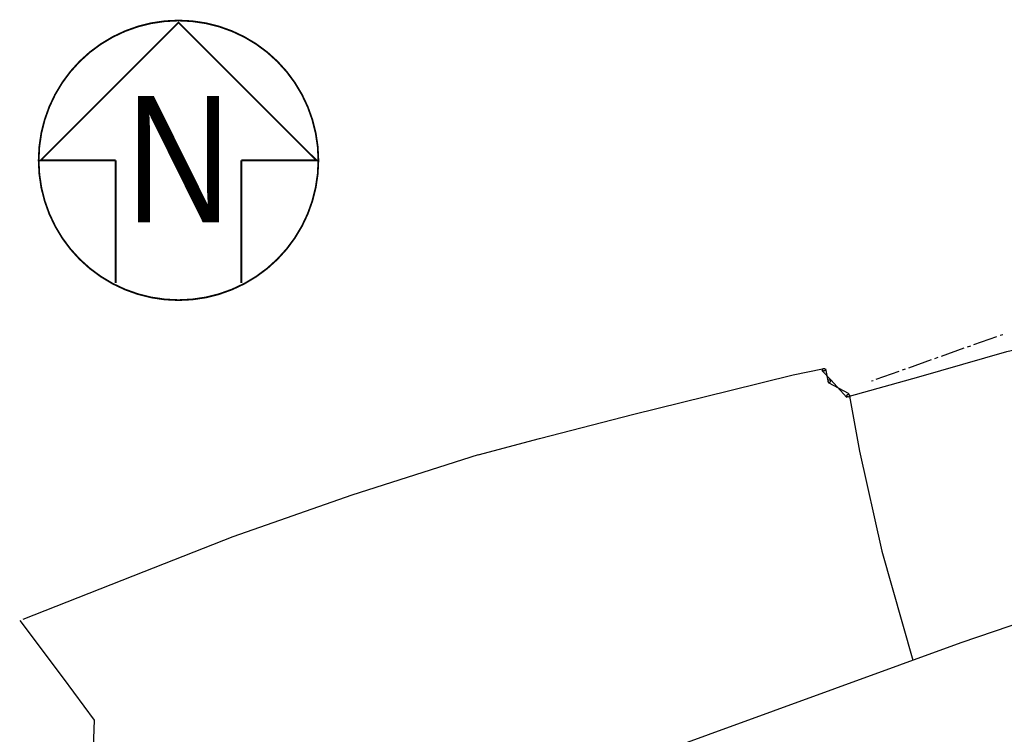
# Model space of a CAD drawing. Extents: x 14683 to 402730, y 286898 to 590920.
# Tile 14 of 39: x 14683 to 104250, y 515686 to 580725. Entities that reach past the tile are written whole.
import ezdxf

# ---------------------------------------------------------------- set-up
doc = ezdxf.new("R2010")
doc.units = 0
doc.header["$LTSCALE"] = 1500
doc.header["$MEASUREMENT"] = 0
doc.linetypes.add('01-SITE PLAN$0$ECL-001', pattern=[100, 50, 0, 50])
doc.layers.get('0').update_dxf_attribs({"linetype": 'CONTINUOUS'})
for name, color, linetype in [('01-SITE PLAN$0$_NIBSC_A fence 3', 7, 'CONTINUOUS'), ('01-SITE PLAN$0$_NIBSC_A gate 3', 7, 'CONTINUOUS'), ('01-SITE PLAN$0$_NIBSC_A north arrow', 7, 'CONTINUOUS'), ('01-SITE PLAN$0$_NIBSC_A site plan', 7, 'CONTINUOUS'), ('Xref', 7, 'CONTINUOUS')]:
    doc.layers.add(name, color=color, linetype=linetype)
doc.styles.add('01-SITE PLAN$0$Standard', font='arial.ttf')

# ---------------------------------------------------------------- blocks, each defined once
blk = doc.blocks.new('01-SITE PLAN$0$N-ARROW-A')
at = {"const_width": 0.25}
blk.add_lwpolyline([(-19.88, 0, 1), (19.88, 0, 1)], format="xyb", close=True, dxfattribs=at)
for points in [[(8.93, 0), (19.6, 0), (0, 19.6), (-19.6, 0), (-8.93, 0)], [(-8.93, -17.45), (-8.93, 0)], [(8.93, 0), (8.93, -17.45)]]:
    blk.add_lwpolyline(points, dxfattribs=at)
at = {"linetype": 'ByBlock', "insert": (-5.51, 9.17), "char_height": 18, "width": 11.0167, "attachment_point": 1, "style": '01-SITE PLAN$0$Standard'}
blk.add_mtext('\\pxqc;{\\fSwis721 BdCnOul BT|b0|i0|c0|p82;N}', dxfattribs=at)
blk = doc.blocks.new('01-SITE PLAN$0$ECBL2')
at = {"color": 0, "linetype": 'ByBlock'}
blk.add_lwpolyline([(-0.5, -0.03125), (-0.5, 0.03125), (-0.48438, 0.125), (-0.45313, 0.21875), (-0.40625, 0.29688), (-0.35938, 0.35938), (-0.29688, 0.40625), (-0.21875, 0.45313), (-0.125, 0.48438), (-0.03125, 0.5), (0.03125, 0.5), (0.125, 0.48438), (0.21875, 0.45313), (0.29688, 0.40625), (0.35938, 0.35938), (0.40625, 0.29688), (0.45313, 0.21875), (0.48438, 0.125), (0.5, 0.03125), (0.5, -0.03125), (0.48438, -0.125), (0.45313, -0.21875), (0.40625, -0.29688), (0.35938, -0.35938), (0.29688, -0.40625), (0.21875, -0.45313), (0.125, -0.48438), (0.03125, -0.5), (-0.03125, -0.5), (-0.125, -0.48438), (-0.21875, -0.45313), (-0.29688, -0.40625), (-0.35938, -0.35938), (-0.40625, -0.29688), (-0.45313, -0.21875), (-0.48438, -0.125), (-0.5, -0.04688)], dxfattribs=at)
blk = doc.blocks.new('01-SITE PLAN')
at = {"layer": '01-SITE PLAN$0$_NIBSC_A fence 3', "linetype": '01-SITE PLAN$0$ECL-001'}
for p, q in [((648614, 280594), (649518, 275596)), ((648614, 280594), (649518, 275596)), ((614846, 275262), (603346, 271594)), ((649518, 275596), (651570, 266488)), ((649518, 275596), (651570, 266488)), ((603346, 271594), (592534, 267806)), ((592534, 267806), (584410, 264626)), ((651570, 266488), (654376, 256592)), ((584410, 264626), (573416, 260270))]:
    blk.add_line(p, q, dxfattribs=at)
for points in [[(624442, 245711), (624455, 245705), (658768, 258190), (666108, 260694), (674684, 263452), (685456, 267026), (691922, 269196), (697918, 271246), (701306, 272332), (699746, 278118), (697470, 286256), (696126, 291588), (704684, 293678), (705752, 293940), (712910, 295978), (726584, 299119)], [(624442, 245711), (624455, 245705), (658768, 258190), (666108, 260694), (674684, 263452), (685456, 267026), (691922, 269196), (697918, 271246), (701306, 272332), (699746, 278118), (697470, 286256), (696126, 291588), (704684, 293678), (705752, 293940), (712910, 295978), (726584, 299119)], [(648614, 280594), (654924, 282366), (662924, 284672), (669826, 286272), (675532, 287152)], [(648614, 280594), (654924, 282366), (662924, 284672), (669826, 286272), (675532, 287152)], [(614846, 275262), (620410, 276766), (628992, 278978), (637734, 281126), (643486, 282538), (646164, 283100)], [(614846, 275262), (620410, 276766), (628992, 278978), (637734, 281126), (643486, 282538), (646164, 283100)]]:
    blk.add_lwpolyline(points, dxfattribs=at)
at = {"layer": '01-SITE PLAN$0$_NIBSC_A gate 3'}
for points in [[(646440, 283107), (646666, 281834), (648544, 280836)], [(648384, 280493), (646933, 282096), (646107, 282951)]]:
    blk.add_lwpolyline(points, dxfattribs=at)
at = {"layer": '01-SITE PLAN$0$_NIBSC_A site plan', "linetype": 'Continuous'}
for p, q in [((659940, 285306), (662012, 286044)), ((662308, 286149), (662456, 286202)), ((662456, 286202), (662577, 286226)), ((656979, 284252), (659051, 284990)), ((659347, 285095), (659643, 285201)), ((654018, 283198), (656090, 283936)), ((656386, 284041), (656682, 284147)), ((653425, 282987), (653721, 283093)), ((651057, 282144), (653129, 282882)), ((650612, 281986), (650760, 282039))]:
    blk.add_line(p, q, dxfattribs=at)
at = {"layer": '01-SITE PLAN$0$_NIBSC_A site plan', "linetype": '01-SITE PLAN$0$ECL-001'}
for p, q in [((573132, 260196), (577072, 254946)), ((577072, 254946), (579894, 251120)), ((579894, 251120), (579680, 245074))]:
    blk.add_line(p, q, dxfattribs=at)
at = {"layer": '01-SITE PLAN$0$_NIBSC_A site plan'}
for points in [[(646440, 283107), (646666, 281834), (648544, 280836)], [(648384, 280493), (646933, 282096), (646107, 282951)]]:
    blk.add_lwpolyline(points, dxfattribs=at)
at = {"layer": '01-SITE PLAN$0$_NIBSC_A gate 3', "xscale": 240, "yscale": 240, "zscale": 240}
for p in [(646285, 283012), (646784, 281976), (648502, 280647)]:
    blk.add_blockref('01-SITE PLAN$0$ECBL2', p, dxfattribs=at)
at = {"layer": '01-SITE PLAN$0$_NIBSC_A north arrow', "xscale": 640, "yscale": 640, "zscale": 640}
blk.add_blockref('01-SITE PLAN$0$N-ARROW-A', (587580, 302069), dxfattribs=at)
at = {"layer": '01-SITE PLAN$0$_NIBSC_A site plan', "xscale": 240, "yscale": 240, "zscale": 240}
for p in [(646285, 283012), (646784, 281976), (648502, 280647)]:
    blk.add_blockref('01-SITE PLAN$0$ECBL2', p, dxfattribs=at)
at = {"layer": '01-SITE PLAN$0$_NIBSC_A site plan', "style": '01-SITE PLAN$0$Standard', "flags": 3}
blk.add_attdef('ISI_MICROGDS_OBJECT_NAME', (687240, 149030), '', height=0.05, rotation=4.16905, dxfattribs=at)

msp = doc.modelspace()

# ---------------------------------------------------------------- block references
at = {"layer": 'Xref'}
msp.add_blockref('01-SITE PLAN', (-558449, 265856), dxfattribs=at)

doc.saveas('drawing.dxf')
